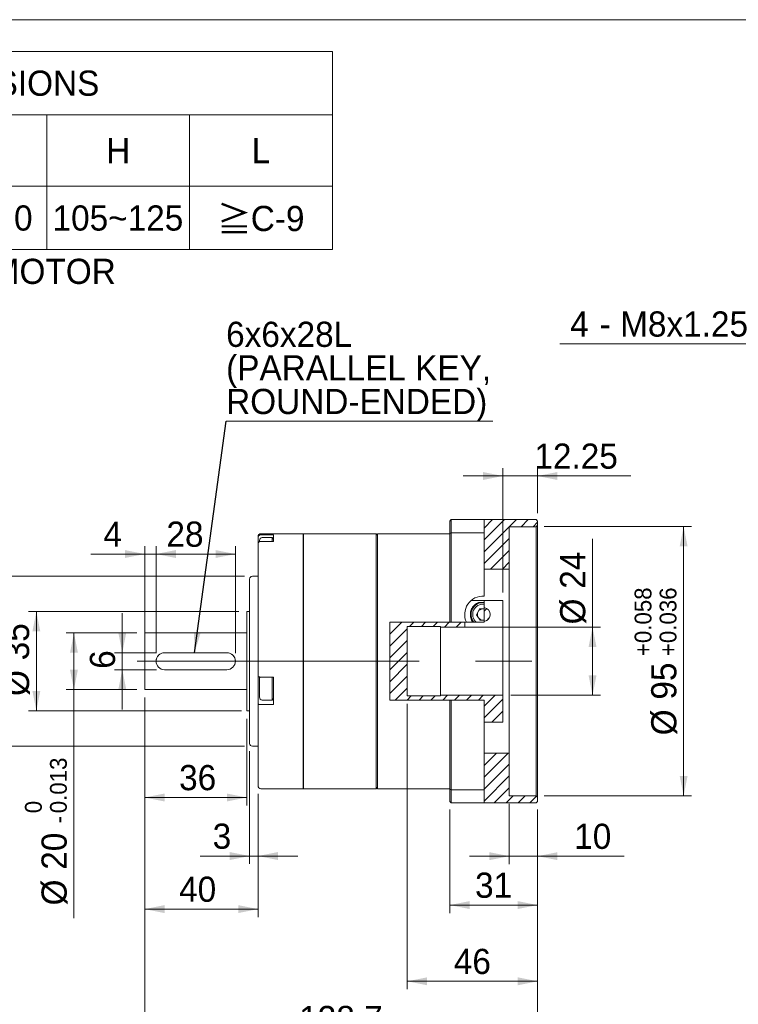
# Model space of a CAD drawing. Header units: millimetres. Extents: x 28 to 804, y 28 to 560.
# Tile 3 of 4: x 296 to 550, y 212 to 560. Entities that reach past the tile are written whole.
import ezdxf

# ---------------------------------------------------------------- set-up
doc = ezdxf.new("R2010")
doc.units = ezdxf.units.MM
doc.header["$LTSCALE"] = 2.8
doc.linetypes.add('CENTERX2', pattern=[20.32, 12.7, -2.54, 2.54, -2.54])
doc.styles.add('SLDTEXTSTYLE0', font='ARIAL.TTF', dxfattribs={"width": 0.948})
doc.styles.add('SLDTEXTSTYLE4', font='ARIAL.TTF', dxfattribs={"width": 0.948, "bigfont": 'bigfont'})
doc.styles.add('SLDTEXTSTYLE5', font='MINGLIU.TTC', dxfattribs={"bigfont": 'bigfont'})
doc.styles.get("Standard").update_dxf_attribs({"font": 'ARIAL.TTF'})
doc.dimstyles.new('SLDDIMSTYLE1', dxfattribs={"dimtxt": 8.629551, "dimasz": 7, "dimexe": 0, "dimexo": 0.0625, "dimgap": 2.157388, "dimtad": 1, "dimdec": 4, "dimrnd": 1e-09, "dimzin": 12, "dimdsep": 46, "dimtxsty": 'SLDTEXTSTYLE0', "dimsah": 1, "dimcen": 0.09, "dimadec": 0, "dimazin": 0, "dimtfac": 1, "dimtdec": 4, "dimtofl": 0, "dimtmove": 0, "dimatfit": 3, "dimfxl": 0, "dimtolj": 1, "dimtzin": 12, "dimarcsym": 0})
doc.dimstyles.new('SLDDIMSTYLE3', dxfattribs={"dimtxt": 8.629551, "dimasz": 7, "dimexe": 0, "dimexo": 0.0625, "dimgap": 2.157388, "dimtad": 0, "dimtih": 1, "dimtoh": 1, "dimdec": 0, "dimrnd": 1e-09, "dimzin": 12, "dimdsep": 46, "dimtxsty": 'SLDTEXTSTYLE0', "dimsah": 1, "dimcen": 0.09, "dimadec": 0, "dimazin": 0, "dimtfac": 1, "dimtdec": 4, "dimtofl": 0, "dimtmove": 0, "dimatfit": 3, "dimfxl": 0, "dimtolj": 1, "dimtzin": 12, "dimarcsym": 0})
doc.dimstyles.new('SLDDIMSTYLE4', dxfattribs={"dimtxt": 8.629551, "dimasz": 7, "dimexe": 0, "dimexo": 0.0625, "dimgap": 2.157388, "dimtad": 1, "dimdec": 4, "dimrnd": 1e-09, "dimzin": 12, "dimdsep": 46, "dimtxsty": 'SLDTEXTSTYLE0', "dimsah": 1, "dimcen": 0.09, "dimadec": 0, "dimazin": 0, "dimtol": 1, "dimtp": 0.058, "dimtm": -0.036, "dimtfac": 1, "dimtdec": 3, "dimtofl": 0, "dimtmove": 0, "dimatfit": 3, "dimfxl": 0, "dimtolj": 1, "dimarcsym": 0})
doc.dimstyles.new('SLDDIMSTYLE5', dxfattribs={"dimtxt": 8.629551, "dimasz": 7, "dimexe": 0, "dimexo": 0.0625, "dimgap": 2.157388, "dimtad": 1, "dimdec": 4, "dimrnd": 1e-09, "dimzin": 12, "dimdsep": 46, "dimtxsty": 'SLDTEXTSTYLE0', "dimsah": 1, "dimcen": 0.09, "dimadec": 0, "dimazin": 0, "dimtol": 1, "dimtm": 0.013, "dimtfac": 1, "dimtdec": 3, "dimtofl": 0, "dimtmove": 0, "dimatfit": 3, "dimfxl": 0, "dimtolj": 1, "dimarcsym": 0})
doc.dimstyles.new('SLDDIMSTYLE6', dxfattribs={"dimtxt": 8.629551, "dimasz": 7, "dimexe": 0, "dimexo": 0.0625, "dimgap": 2.157388, "dimtad": 1, "dimdec": 3, "dimrnd": 1e-09, "dimzin": 12, "dimdsep": 46, "dimtxsty": 'SLDTEXTSTYLE0', "dimsah": 1, "dimcen": 0.09, "dimadec": 0, "dimazin": 0, "dimtol": 1, "dimtp": -0.01, "dimtm": 0.029, "dimtfac": 1, "dimtdec": 3, "dimtofl": 0, "dimtmove": 0, "dimatfit": 3, "dimfxl": 0, "dimtolj": 1, "dimtzin": 0, "dimarcsym": 0})
doc.dimstyles.new('SLDDIMSTYLE7', dxfattribs={"dimtxt": 8.629551, "dimasz": 7, "dimexe": 0, "dimexo": 0.0625, "dimgap": 2.157388, "dimtad": 1, "dimdec": 4, "dimrnd": 1e-09, "dimzin": 12, "dimdsep": 46, "dimtxsty": 'SLDTEXTSTYLE0', "dimsah": 1, "dimcen": 0.09, "dimadec": 0, "dimazin": 0, "dimtfac": 1, "dimtdec": 4, "dimtofl": 0, "dimtmove": 0, "dimatfit": 3, "dimfxl": 0, "dimtolj": 1, "dimtzin": 12, "dimarcsym": 0})
doc.dimstyles.new('SLDDIMSTYLE8', dxfattribs={"dimtxt": 0, "dimasz": 7, "dimexe": 0, "dimexo": 0.0625, "dimgap": 0, "dimtad": 0, "dimtih": 1, "dimtoh": 1, "dimdec": 0, "dimrnd": 1e-09, "dimzin": 0, "dimdsep": 46, "dimtxsty": 'Standard', "dimsah": 1, "dimcen": 0.09, "dimadec": 0, "dimazin": 0, "dimtfac": 7, "dimtdec": 0, "dimtofl": 0, "dimtmove": 0, "dimatfit": 3, "dimfxl": 0, "dimtolj": 1, "dimtzin": 0, "dimarcsym": 0})

# ---------------------------------------------------------------- blocks, each defined once
blk = doc.blocks.new('SW_NOTE_1')
at = {"color": 0, "linetype": 'Continuous', "lineweight": 0, "char_height": 8.89, "attachment_point": 1}
for s, insert, style in [('\\M+181A6BUSHING WILL BE SUPPLIED WHEN THE MOTOR', (0, 11.46), 'SLDTEXTSTYLE4'), ('    SHAFT DIAMETER IS SMALLER THAN 24', (0, -0.39), 'SLDTEXTSTYLE0')]:
    blk.add_mtext(s, dxfattribs=dict(at, insert=insert, style=style))
blk = doc.blocks.new('SW_TABLEANNOTATION_0')
at = {"color": 0, "linetype": 'Continuous', "lineweight": 0}
for p, q in [((0, 0), (0, -70)), ((364, 0), (0, 0)), ((364, -70), (364, 0)), ((0, -22.4), (364, -22.4)), ((56, -22.4), (56, -70)), ((95.2, -22.4), (95.2, -70)), ((134.4, -22.4), (134.4, -70)), ((168, -22.4), (168, -70)), ((207.2, -22.4), (207.2, -70)), ((263.2, -22.4), (263.2, -70)), ((313.6, -22.4), (313.6, -70)), ((0, -47.6), (364, -47.6)), ((0, -70), (364, -70))]:
    blk.add_line(p, q, dxfattribs=at)
at = {"color": 0, "linetype": 'Continuous', "lineweight": 0, "char_height": 8.89, "attachment_point": 1}
for s, insert, style in [('COMPATIBLE MOTOR DIMENSIONS', (80.92, -6.78), 'SLDTEXTSTYLE0'), ('A', (24.05, -30.58), 'SLDTEXTSTYLE0'), ('B', (71.65, -30.58), 'SLDTEXTSTYLE0'), ('C', (110.52, -30.58), 'SLDTEXTSTYLE0'), ('D', (146.92, -30.58), 'SLDTEXTSTYLE0'), ('E', (183.65, -30.58), 'SLDTEXTSTYLE0'), ('F', (231.58, -30.58), 'SLDTEXTSTYLE0'), ('H', (284.12, -30.58), 'SLDTEXTSTYLE0'), ('L', (335.51, -30.58), 'SLDTEXTSTYLE0'), ('\\M+1818524', (15.49, -54.38), 'SLDTEXTSTYLE4'), ('95', (69.01, -54.38), 'SLDTEXTSTYLE0'), ('\\M+1818545', (102.29, -54.38), 'SLDTEXTSTYLE4'), ('\\M+181859', (141.98, -54.38), 'SLDTEXTSTYLE4'), ('115', (177.72, -54.38), 'SLDTEXTSTYLE0'), ('8.1~10.0', (211.99, -54.38), 'SLDTEXTSTYLE0'), ('105~125', (265.19, -54.38), 'SLDTEXTSTYLE0'), ('\\M+18186', (323.32, -54.74), 'SLDTEXTSTYLE5'), ('C-9', (335.18, -54.55), 'SLDTEXTSTYLE0')]:
    blk.add_mtext(s, dxfattribs=dict(at, insert=insert, style=style))
blk = doc.blocks.new('*D15')
at = {"color": 7, "linetype": 'Continuous', "lineweight": 0}
for p, q in [((481.31, 381.02), (533.37, 381.02)), ((530.57, 381.02), (530.57, 286.02)), ((481.31, 286.02), (533.37, 286.02))]:
    blk.add_line(p, q, dxfattribs=at)
for points in [[(530.57, 381.02), (529.17, 374.02), (531.97, 374.02)], [(530.57, 286.02), (531.97, 293.02), (529.17, 293.02)]]:
    blk.add_solid(points, dxfattribs=at)
at = {"color": 7, "linetype": 'Continuous', "lineweight": 0, "attachment_point": 1, "rotation": 90, "style": 'SLDTEXTSTYLE0'}
for s, insert, char_height in [('0.058', (513.27, 339.92), 5.927), ('0.036', (522.1, 339.92), 5.927), ('+', (513.27, 335.31), 5.93), ('+', (522.1, 335.31), 5.93), ('95', (519.11, 319.95), 8.89), ('%%c', (519.11, 307.36), 8.89)]:
    blk.add_mtext(s, dxfattribs=dict(at, insert=insert, char_height=char_height))
blk = doc.blocks.new('*D16')
at = {"color": 7, "linetype": 'Continuous', "lineweight": 0}
for p, q in [((498.41, 345.52), (498.41, 376.7)), ((456.06, 345.52), (501.21, 345.52)), ((498.41, 321.52), (498.41, 345.52)), ((469.56, 321.52), (501.21, 321.52))]:
    blk.add_line(p, q, dxfattribs=at)
for points in [[(498.41, 345.52), (497.01, 338.52), (499.81, 338.52)], [(498.41, 321.52), (499.81, 328.52), (497.01, 328.52)]]:
    blk.add_solid(points, dxfattribs=at)
at = {"color": 7, "linetype": 'Continuous', "lineweight": 0, "char_height": 8.89, "attachment_point": 1, "rotation": 90, "style": 'SLDTEXTSTYLE0'}
for s, insert in [('24', (486.95, 359.09)), ('%%c', (486.95, 346.5))]:
    blk.add_mtext(s, dxfattribs=dict(at, insert=insert))
blk = doc.blocks.new('*D17')
at = {"color": 7, "linetype": 'Continuous', "lineweight": 0}
for p, q in [((337.51, 343.52), (312.51, 343.52)), ((315.31, 343.52), (315.31, 323.52)), ((337.51, 323.52), (312.51, 323.52)), ((315.31, 323.52), (315.31, 242.85))]:
    blk.add_line(p, q, dxfattribs=at)
for points in [[(315.31, 343.52), (313.91, 336.52), (316.71, 336.52)], [(315.31, 323.52), (316.71, 330.52), (313.91, 330.52)]]:
    blk.add_solid(points, dxfattribs=at)
at = {"color": 7, "linetype": 'Continuous', "lineweight": 0, "attachment_point": 1, "rotation": 90, "style": 'SLDTEXTSTYLE0'}
for s, insert, char_height in [('0.013', (306.85, 279.85), 5.927), ('0', (298.01, 279.85), 5.93), ('-', (306.85, 276.24), 5.93), ('20', (303.85, 259.89), 8.89), ('%%c', (303.85, 247.3), 8.89)]:
    blk.add_mtext(s, dxfattribs=dict(at, insert=insert, char_height=char_height))
blk = doc.blocks.new('*D18')
at = {"color": 7, "linetype": 'Continuous', "lineweight": 0}
for p, q in [((373.51, 351.02), (299.24, 351.02)), ((302.04, 351.02), (302.04, 316.02)), ((374.51, 316.02), (299.24, 316.02))]:
    blk.add_line(p, q, dxfattribs=at)
for points in [[(302.04, 351.02), (300.64, 344.02), (303.44, 344.02)], [(302.04, 316.02), (303.44, 323.02), (300.64, 323.02)]]:
    blk.add_solid(points, dxfattribs=at)
at = {"color": 7, "linetype": 'Continuous', "lineweight": 0, "char_height": 8.89, "attachment_point": 1, "rotation": 90, "style": 'SLDTEXTSTYLE0'}
for s, insert in [('35', (290.58, 333.83)), ('%%c', (290.58, 321.24))]:
    blk.add_mtext(s, dxfattribs=dict(at, insert=insert))
blk = doc.blocks.new('*D19')
at = {"color": 7, "linetype": 'Continuous', "lineweight": 0}
for p, q in [((375.51, 363.52), (282.13, 363.52)), ((284.93, 363.52), (284.93, 303.52)), ((375.51, 303.52), (282.13, 303.52))]:
    blk.add_line(p, q, dxfattribs=at)
for points in [[(284.93, 363.52), (283.53, 356.52), (286.33, 356.52)], [(284.93, 303.52), (286.33, 310.52), (283.53, 310.52)]]:
    blk.add_solid(points, dxfattribs=at)
at = {"color": 7, "linetype": 'Continuous', "lineweight": 0, "attachment_point": 1, "rotation": 90, "style": 'SLDTEXTSTYLE0'}
for s, insert, char_height in [('0.010', (267.63, 340.52), 5.927), ('0.029', (276.46, 340.52), 5.927), ('-', (267.63, 336.9), 5.93), ('-', (276.46, 336.9), 5.93), ('60', (273.47, 320.56), 8.89), ('%%c', (273.47, 307.97), 8.89)]:
    blk.add_mtext(s, dxfattribs=dict(at, insert=insert, char_height=char_height))
blk = doc.blocks.new('*D20')
at = {"color": 7, "linetype": 'Continuous', "lineweight": 0}
for p, q in [((340.31, 320.72), (340.31, 243.21)), ((380.31, 286.72), (380.31, 243.21)), ((380.31, 246.01), (340.31, 246.01))]:
    blk.add_line(p, q, dxfattribs=at)
for points in [[(340.31, 246.01), (347.31, 244.61), (347.31, 247.41)], [(380.31, 246.01), (373.31, 247.41), (373.31, 244.61)]]:
    blk.add_solid(points, dxfattribs=at)
at = {"color": 7, "linetype": 'Continuous', "lineweight": 0, "insert": (352.44, 257.47), "char_height": 8.89, "attachment_point": 1, "style": 'SLDTEXTSTYLE0'}
blk.add_mtext('40', dxfattribs=at)
blk = doc.blocks.new('*D21')
at = {"color": 7, "linetype": 'Continuous', "lineweight": 0}
for p, q in [((377.31, 301.72), (377.31, 261.94)), ((380.31, 286.72), (380.31, 261.94)), ((377.31, 264.74), (359.83, 264.74)), ((380.31, 264.74), (377.31, 264.74)), ((380.31, 264.74), (394.31, 264.74))]:
    blk.add_line(p, q, dxfattribs=at)
for points in [[(377.31, 264.74), (370.31, 266.14), (370.31, 263.34)], [(380.31, 264.74), (387.31, 263.34), (387.31, 266.14)]]:
    blk.add_solid(points, dxfattribs=at)
at = {"color": 7, "linetype": 'Continuous', "lineweight": 0, "insert": (364.28, 276.2), "char_height": 8.89, "attachment_point": 1, "style": 'SLDTEXTSTYLE0'}
blk.add_mtext('3', dxfattribs=at)
blk = doc.blocks.new('*D22')
at = {"color": 7, "linetype": 'Continuous', "lineweight": 0}
for p, q in [((340.31, 320.72), (340.31, 282.61)), ((376.31, 313.22), (376.31, 282.61)), ((376.31, 285.41), (340.31, 285.41))]:
    blk.add_line(p, q, dxfattribs=at)
for points in [[(340.31, 285.41), (347.31, 284.01), (347.31, 286.81)], [(376.31, 285.41), (369.31, 286.81), (369.31, 284.01)]]:
    blk.add_solid(points, dxfattribs=at)
at = {"color": 7, "linetype": 'Continuous', "lineweight": 0, "insert": (352.44, 296.87), "char_height": 8.89, "attachment_point": 1, "style": 'SLDTEXTSTYLE0'}
blk.add_mtext('36', dxfattribs=at)
blk = doc.blocks.new('*D23')
at = {"color": 7, "linetype": 'Continuous', "lineweight": 0}
for p, q in [((344.31, 336.32), (344.31, 374.16)), ((372.31, 336.32), (372.31, 374.16)), ((372.31, 371.36), (344.31, 371.36))]:
    blk.add_line(p, q, dxfattribs=at)
for points in [[(344.31, 371.36), (351.31, 369.96), (351.31, 372.76)], [(372.31, 371.36), (365.31, 372.76), (365.31, 369.96)]]:
    blk.add_solid(points, dxfattribs=at)
at = {"color": 7, "linetype": 'Continuous', "lineweight": 0, "insert": (347.96, 382.82), "char_height": 8.89, "attachment_point": 1, "style": 'SLDTEXTSTYLE0'}
blk.add_mtext('28', dxfattribs=at)
blk = doc.blocks.new('*D24')
at = {"color": 7, "linetype": 'Continuous', "lineweight": 0}
for p, q in [((340.31, 336.32), (340.32, 374.16)), ((344.31, 336.32), (344.32, 374.16)), ((340.32, 371.36), (321.28, 371.36)), ((344.32, 371.36), (340.32, 371.36)), ((344.32, 371.36), (358.32, 371.36))]:
    blk.add_line(p, q, dxfattribs=at)
for points in [[(340.32, 371.36), (333.32, 372.76), (333.32, 369.96)], [(344.32, 371.36), (351.32, 369.96), (351.32, 372.76)]]:
    blk.add_solid(points, dxfattribs=at)
at = {"color": 7, "linetype": 'Continuous', "lineweight": 0, "insert": (325.72, 382.82), "char_height": 8.89, "attachment_point": 1, "rotation": 359.997, "style": 'SLDTEXTSTYLE0'}
blk.add_mtext('4', dxfattribs=at)
blk = doc.blocks.new('*D25')
at = {"color": 7, "linetype": 'Continuous', "lineweight": 0}
for p, q in [((332.38, 336.52), (332.38, 350.52)), ((344.51, 336.52), (329.58, 336.52)), ((332.38, 336.52), (332.38, 330.52)), ((344.51, 330.52), (329.58, 330.52)), ((332.38, 330.52), (332.38, 316.52))]:
    blk.add_line(p, q, dxfattribs=at)
for points in [[(332.38, 336.52), (333.78, 343.52), (330.98, 343.52)], [(332.38, 330.52), (330.98, 323.52), (333.78, 323.52)]]:
    blk.add_solid(points, dxfattribs=at)
at = {"color": 7, "linetype": 'Continuous', "lineweight": 0, "insert": (320.92, 330.83), "char_height": 8.89, "attachment_point": 1, "rotation": 90, "style": 'SLDTEXTSTYLE0'}
blk.add_mtext('6', dxfattribs=at)
blk = doc.blocks.new('*D26')
at = {"color": 7, "linetype": 'Continuous', "lineweight": 0}
for p, q in [((469.01, 283.22), (469.01, 261.89)), ((479.01, 281.22), (479.01, 261.89)), ((469.01, 264.69), (455.01, 264.69)), ((479.01, 264.69), (469.01, 264.69)), ((479.01, 264.69), (509.55, 264.69))]:
    blk.add_line(p, q, dxfattribs=at)
for points in [[(469.01, 264.69), (462.01, 266.09), (462.01, 263.29)], [(479.01, 264.69), (486.01, 263.29), (486.01, 266.09)]]:
    blk.add_solid(points, dxfattribs=at)
at = {"color": 7, "linetype": 'Continuous', "lineweight": 0, "insert": (491.94, 276.15), "char_height": 8.89, "attachment_point": 1, "style": 'SLDTEXTSTYLE0'}
blk.add_mtext('10', dxfattribs=at)
blk = doc.blocks.new('*D27')
at = {"color": 7, "linetype": 'Continuous', "lineweight": 0}
for p, q in [((433.01, 318.47), (433.01, 217.72)), ((479.01, 281.22), (479.01, 217.72)), ((479.01, 220.52), (433.01, 220.52))]:
    blk.add_line(p, q, dxfattribs=at)
for points in [[(433.01, 220.52), (440.01, 219.12), (440.01, 221.92)], [(479.01, 220.52), (472.01, 221.92), (472.01, 219.12)]]:
    blk.add_solid(points, dxfattribs=at)
at = {"color": 7, "linetype": 'Continuous', "lineweight": 0, "insert": (449.43, 231.98), "char_height": 8.89, "attachment_point": 1, "style": 'SLDTEXTSTYLE0'}
blk.add_mtext('46', dxfattribs=at)
blk = doc.blocks.new('*D28')
at = {"color": 7, "linetype": 'Continuous', "lineweight": 0}
for p, q in [((340.31, 320.72), (340.31, 197.56)), ((479.01, 281.22), (479.01, 197.56)), ((479.01, 200.36), (340.31, 200.36))]:
    blk.add_line(p, q, dxfattribs=at)
for points in [[(340.31, 200.36), (347.31, 198.96), (347.31, 201.76)], [(479.01, 200.36), (472.01, 201.76), (472.01, 198.96)]]:
    blk.add_solid(points, dxfattribs=at)
at = {"color": 7, "linetype": 'Continuous', "lineweight": 0, "insert": (394.85, 211.82), "char_height": 8.89, "attachment_point": 1, "style": 'SLDTEXTSTYLE0'}
blk.add_mtext('138.7', dxfattribs=at)
blk = doc.blocks.new('*D29')
at = {"color": 7, "linetype": 'Continuous', "lineweight": 0}
for p, q in [((466.76, 357.8), (466.76, 401.71)), ((479.01, 385.82), (479.01, 401.71)), ((466.76, 398.91), (452.76, 398.91)), ((479.01, 398.91), (466.76, 398.91)), ((479.01, 398.91), (511.96, 398.91))]:
    blk.add_line(p, q, dxfattribs=at)
for points in [[(466.76, 398.91), (459.76, 400.31), (459.76, 397.51)], [(479.01, 398.91), (486.01, 397.51), (486.01, 400.31)]]:
    blk.add_solid(points, dxfattribs=at)
at = {"color": 7, "linetype": 'Continuous', "lineweight": 0, "insert": (477.88, 410.37), "char_height": 8.89, "attachment_point": 1, "style": 'SLDTEXTSTYLE0'}
blk.add_mtext('12.25', dxfattribs=at)
blk = doc.blocks.new('*D30')
at = {"color": 7, "linetype": 'Continuous', "lineweight": 0}
for p, q in [((448.01, 281.22), (448.01, 244.63)), ((479.01, 281.22), (479.01, 244.63)), ((448.01, 247.43), (479.01, 247.43))]:
    blk.add_line(p, q, dxfattribs=at)
for points in [[(448.01, 247.43), (455.01, 246.03), (455.01, 248.83)], [(479.01, 247.43), (472.01, 248.83), (472.01, 246.03)]]:
    blk.add_solid(points, dxfattribs=at)
at = {"color": 7, "linetype": 'Continuous', "lineweight": 0, "insert": (456.93, 258.89), "char_height": 8.89, "attachment_point": 1, "style": 'SLDTEXTSTYLE0'}
blk.add_mtext('31', dxfattribs=at)
blk = doc.blocks.new('SW_NOTE_3')
at = {"color": 0, "linetype": 'Continuous', "lineweight": 0}
for p, q in [((0, 0), (94.17, 0)), ((94.17, 0), (0, 0)), ((0, 0), (94.17, 0)), ((94.17, 0), (0, 0)), ((0, 0), (94.17, 0)), ((94.17, 0), (0, 0))]:
    blk.add_line(p, q, dxfattribs=at)
at = {"color": 0, "linetype": 'Continuous', "lineweight": 0, "char_height": 8.89, "attachment_point": 1, "style": 'SLDTEXTSTYLE0'}
for s, insert in [('6x6x28L', (0, 35.17)), ('(PARALLEL KEY,', (0, 23.32)), ('ROUND-ENDED)', (0, 11.46))]:
    blk.add_mtext(s, dxfattribs=dict(at, insert=insert))
blk = doc.blocks.new('*D36')
at = {"color": 7, "linetype": 'Continuous', "lineweight": 0}
for p, q in [((635.43, 445.55), (486.82, 445.55)), ((651.01, 377.49), (635.43, 445.55))]:
    blk.add_line(p, q, dxfattribs=at)
blk.add_solid([(651.01, 377.49), (650.81, 384.62), (648.08, 384)], dxfattribs=at)
at = {"color": 7, "linetype": 'Continuous', "lineweight": 0, "char_height": 8.89, "attachment_point": 1, "style": 'SLDTEXTSTYLE0'}
for s, insert in [('4', (490.52, 457.01)), ('M8x1.25', (508.16, 457.01)), ('Px', (557.23, 457.01)), ('16', (571.05, 457.01)), ('(DEPTH)', (585.27, 457.01)), (' - ', (497.62, 457.01))]:
    blk.add_mtext(s, dxfattribs=dict(at, insert=insert))

msp = doc.modelspace()

# ---------------------------------------------------------------- hatches: boundary and pattern name
at = {"linetype": 'Continuous', "lineweight": 0}
h = msp.add_hatch(dxfattribs=at)
h.set_pattern_fill('ANSI31', scale=0.93333, style=0)
h.paths.add_polyline_path([(469.013733, 366.015659), (469.013733, 381.015659), (478.513733, 381.015659), (479.013733, 381.515659), (479.013733, 383.015659), (478.513733, 383.515659), (460.165648, 383.515659), (460.165648, 366.015659)], flags=0)
h = msp.add_hatch(dxfattribs=at)
h.set_pattern_fill('ANSI31', scale=0.93333, style=0)
edge = h.paths.add_edge_path(flags=0)
edge.add_arc((459.763733, 350.015659), 2.5, 279.25137302, 440.74862698)
edge.add_line((460.165648, 352.48314), (460.165648, 347.548178))
h = msp.add_hatch(dxfattribs=at)
h.set_pattern_fill('ANSI31', scale=0.93333, style=0)
h.paths.add_polyline_path([(466.763733, 312.015659), (466.763733, 321.515659), (444.763733, 321.515659), (444.763733, 321.265659), (433.013733, 321.265659), (433.013733, 345.765659), (444.763733, 345.765659), (444.763733, 345.515659), (453.263733, 345.515659), (453.263733, 347.259287), (426.852739, 347.259287), (426.852739, 319.805433), (460.165648, 319.805433), (460.165648, 312.015659)], flags=0)
h = msp.add_hatch(dxfattribs=at)
h.set_pattern_fill('ANSI31', scale=0.93333, style=0)
h.paths.add_polyline_path([(460.165648, 301.015659), (460.165648, 283.515659), (478.513733, 283.515659), (479.013733, 284.015659), (479.013733, 285.515659), (478.513733, 286.015659), (469.013733, 286.015659), (469.013733, 301.015659)], flags=0)

# ---------------------------------------------------------------- linework, layer by layer
at = {"color": 7, "linetype": 'Continuous', "lineweight": 0}
msp.add_line((28, 560), (803.6, 560), dxfattribs=at)
at = {"color": 7, "linetype": 'Continuous', "lineweight": 15}
for p, q in [((448.013733, 378.668178), (448.013733, 383.015659)), ((448.513732, 383.51566), (448.513732, 378.86155)), ((460.165649, 383.51566), (448.513732, 383.51566)), ((460.165649, 383.51566), (460.165649, 378.86155)), ((478.513733, 383.51566), (460.165649, 383.51566)), ((478.513733, 383.51566), (479.013733, 383.015659)), ((479.013733, 381.515659), (479.013733, 383.015659)), ((478.513733, 381.015658), (469.013733, 381.015658)), ((469.013733, 381.015658), (469.013733, 366.015658)), ((479.013733, 381.515659), (478.513733, 381.015658)), ((478.513733, 286.01566), (478.513733, 381.015658)), ((479.013733, 381.515659), (479.013733, 285.515659)), ((380.313731, 377.189863), (380.313731, 377.515659)), ((380.313731, 377.189863), (380.313731, 374.85512)), ((380.813732, 375.714168), (380.813732, 376.145642)), ((396.213732, 378.515661), (381.313733, 378.515661)), ((385.813735, 378.168423), (381.313733, 378.168423)), ((381.313733, 375.833683), (385.813735, 375.833683)), ((385.313734, 377.145641), (381.813734, 377.145641)), ((385.813735, 376.64564), (385.313734, 377.145641)), ((385.313734, 375.833683), (385.313734, 377.145641)), ((385.813735, 375.833683), (385.813735, 378.168423)), ((396.313734, 378.515661), (396.213732, 378.415659)), ((396.213732, 288.515657), (396.213732, 378.515661)), ((422.013733, 378.515661), (396.313734, 378.515661)), ((396.313734, 288.515657), (396.313734, 378.515661)), ((422.513734, 378.01566), (422.013733, 378.515661)), ((422.013733, 288.515657), (422.013733, 378.515661)), ((448.013733, 378.515661), (422.513734, 378.515661)), ((422.513734, 288.515657), (422.513734, 378.515661)), ((448.013733, 347.259288), (448.013733, 378.668178)), ((448.513732, 378.86155), (460.165649, 378.86155)), ((448.513732, 378.86155), (448.513732, 347.259288)), ((460.165649, 378.86155), (460.165649, 356.503222)), ((380.313731, 328.171147), (380.313731, 374.85512)), ((469.013733, 366.015658), (460.165649, 366.015658)), ((469.013733, 366.015658), (469.013733, 301.01566)), ((377.313732, 304.51566), (377.313732, 362.515658)), ((380.313731, 363.515658), (378.313734, 363.515658)), ((455.594718, 355.002573), (460.165649, 355.002573)), ((466.763733, 355.002573), (460.165649, 355.002573)), ((460.165649, 355.002573), (460.165649, 354.300268)), ((466.763733, 345.492198), (466.763733, 355.002573)), ((458.543937, 351.976635), (457.455578, 349.939773)), ((460.165649, 354.300268), (458.38819, 354.300268)), ((460.165649, 352.029953), (458.543937, 351.976635)), ((460.165649, 353.676999), (460.165649, 354.246613)), ((460.165649, 352.029953), (460.165649, 353.676999)), ((460.165649, 352.029953), (460.165649, 351.974858)), ((377.313732, 351.015659), (376.31373, 351.015659)), ((376.31373, 316.015659), (376.31373, 351.015659)), ((457.455578, 349.939773), (458.675374, 347.978796)), ((458.675374, 347.978796), (460.165649, 348.027793)), ((460.165649, 348.056459), (460.165649, 348.027793)), ((460.165649, 347.259288), (460.165649, 348.027793)), ((448.013733, 347.259288), (426.85274, 347.259288)), ((426.85274, 347.259288), (426.85274, 319.805433)), ((444.763734, 345.765659), (433.013733, 345.765659)), ((433.013733, 345.765659), (433.013733, 321.265659)), ((444.763734, 345.515659), (444.763734, 345.765659)), ((453.263733, 345.515659), (444.763734, 345.515659)), ((444.763734, 345.515659), (444.763734, 321.515659)), ((448.513732, 347.259288), (448.013733, 347.259288)), ((453.877102, 347.259288), (448.513732, 347.259288)), ((453.263733, 345.515659), (453.263733, 347.259288)), ((453.263733, 345.515659), (453.263733, 345.492198)), ((453.263733, 345.492198), (466.763733, 345.492198)), ((456.20671, 347.259288), (453.877102, 347.259288)), ((456.20671, 347.259288), (456.429728, 347.259288)), ((456.52878, 347.259288), (457.320505, 347.259288)), ((457.320505, 347.259288), (460.165649, 347.259288)), ((466.763733, 345.492198), (466.763733, 321.515659)), ((376.31373, 343.515659), (340.313739, 343.515659)), ((340.313739, 323.515659), (340.313739, 343.515659)), ((347.313739, 336.515375), (369.313731, 336.515375)), ((347.313739, 336.515287), (369.313731, 336.515287)), ((344.313732, 333.515465), (344.319216, 333.696691)), ((344.313732, 333.515361), (344.313732, 333.515287)), ((369.313731, 330.515287), (347.313739, 330.515287)), ((372.308686, 333.689393), (372.31373, 333.515465)), ((372.31373, 333.515287), (372.31373, 333.515361)), ((380.313731, 328.171147), (380.313731, 319.256503)), ((380.813732, 320.810121), (380.813732, 327.310122)), ((385.813735, 327.936185), (381.313733, 327.936185)), ((385.313734, 319.928965), (385.313734, 327.936185)), ((385.813735, 327.810122), (385.687671, 327.936185)), ((385.813735, 318.212556), (385.813735, 327.936185)), ((340.313739, 323.515659), (376.31373, 323.515659)), ((381.813734, 319.810121), (385.313734, 319.810121)), ((385.313734, 319.810121), (385.813735, 320.310121)), ((385.313734, 319.810121), (385.313734, 319.928965)), ((426.85274, 319.805433), (448.013733, 319.805433)), ((433.013733, 321.265659), (444.763734, 321.265659)), ((444.763734, 321.265659), (444.763734, 321.515659)), ((444.763734, 321.515659), (466.763733, 321.515659)), ((448.013733, 288.36314), (448.013733, 319.805433)), ((448.013733, 319.805433), (448.513732, 319.805433)), ((448.513732, 319.805433), (448.513732, 288.169768)), ((448.513732, 319.805433), (460.165649, 319.805433)), ((460.165649, 319.805433), (460.165649, 288.169768)), ((466.763733, 312.015658), (466.763733, 321.515659)), ((380.313731, 319.256503), (380.313731, 318.447518)), ((380.313731, 289.515659), (380.313731, 318.447518)), ((381.313733, 318.212556), (385.813735, 318.212556)), ((376.31373, 316.015659), (377.313732, 316.015659)), ((466.763733, 312.015658), (460.165649, 312.015658)), ((378.313734, 303.51566), (380.313731, 303.51566)), ((460.165649, 301.01566), (469.013733, 301.01566)), ((469.013733, 301.01566), (469.013733, 286.01566)), ((381.313733, 288.515657), (396.213732, 288.515657)), ((396.213732, 288.615659), (396.313734, 288.515657)), ((396.313734, 288.515657), (422.013733, 288.515657)), ((422.013733, 288.515657), (422.513734, 289.015658)), ((422.513734, 288.515657), (448.013733, 288.515657)), ((448.013733, 284.015659), (448.013733, 288.36314)), ((460.165649, 288.169768), (448.513732, 288.169768)), ((448.513732, 288.169768), (448.513732, 283.515658)), ((460.165649, 288.169768), (460.165649, 283.515658)), ((469.013733, 286.01566), (478.513733, 286.01566)), ((478.513733, 286.01566), (479.013733, 285.515659)), ((479.013733, 284.015659), (479.013733, 285.515659)), ((448.513732, 283.515658), (460.165649, 283.515658)), ((460.165649, 283.515658), (478.513733, 283.515658)), ((479.013733, 284.015659), (478.513733, 283.515658))]:
    msp.add_line(p, q, dxfattribs=at)
at = {"color": 7, "linetype": 'CENTERX2', "lineweight": 0, "ltscale": 2.8}
msp.add_line((337.623119, 333.515659), (482.132527, 333.515659), dxfattribs=at)
at = {"color": 7, "linetype": 'Continuous', "lineweight": 15}
for centre, radius, start, end in [((381.313733, 377.515659), 1, 90, 180), ((381.813733, 376.145641), 1, 90, 180), ((378.313733, 362.515659), 1, 90, 180), ((459.763733, 350.015659), 6.5, 86.45495943, 205.09099927), ((459.763733, 350.015659), 4.25, 84.573523, 220.43296994), ((459.763733, 350.015659), 3.683333, 83.73556327, 228.44645611), ((459.763733, 350.015659), 2, 91.88306402, 151.88306402), ((459.763733, 350.015659), 2, 78.40702749, 91.88306402), ((459.763733, 350.015659), 2.5, 279.25137302, 80.74862698), ((459.763733, 350.015659), 2, 151.88306402, 211.88306402), ((459.763733, 350.015659), 2, 211.88306402, 271.88306402), ((459.763733, 350.015659), 2, 271.88306402, 281.59297251), ((347.313733, 333.515287), 3, 90, 270), ((369.313733, 333.515287), 3, 270, 90), ((381.813733, 327.310122), 1, 140.15875571, 180), ((381.813733, 320.810122), 1, 180, 270), ((378.313733, 304.515659), 1, 180, 270), ((381.313733, 289.515659), 1, 180, 270)]:
    msp.add_arc(centre, radius, start, end, dxfattribs=at)
for points in [[(448.513733, 383.515659), (448.347041, 383.348968), (448.180375, 383.182301), (448.013733, 383.015659)], [(448.513733, 378.861552), (448.347041, 378.797222), (448.180375, 378.732765), (448.013733, 378.668178)], [(448.013733, 288.36314), (448.180375, 288.298553), (448.347041, 288.234096), (448.513733, 288.169766)], [(448.513733, 283.515659), (448.347041, 283.68235), (448.180375, 283.849017), (448.013733, 284.015659)]]:
    msp.add_open_spline(points, degree=3, dxfattribs=at)
for points, knots in [([(381.313733, 378.168423), (381.201896, 378.157715), (380.978168, 378.136294), (380.679727, 377.969307), (380.453495, 377.723169), (380.331519, 377.447683), (380.318851, 377.264069), (380.313731, 377.189863)], [0, 0, 0, 0, 0.2128850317, 0.4258758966, 0.6394507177, 0.8542884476, 1, 1, 1, 1]), ([(380.313731, 374.85512), (380.314989, 374.891198), (380.320092, 375.037508), (380.396527, 375.289261), (380.59574, 375.563511), (380.877089, 375.75577), (381.132125, 375.827938), (381.278892, 375.832581), (381.313733, 375.833683)], [0, 0, 0, 0, 0.0709360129, 0.2876711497, 0.5040741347, 0.7193973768, 0.933389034, 1, 1, 1, 1]), ([(458.38819, 354.300268), (458.067153, 354.173457), (457.42387, 353.919356), (456.61528, 353.281173), (455.825584, 352.350333), (455.370135, 351.206228), (455.235097, 350.113381), (455.30031, 349.249559), (455.533092, 348.415968), (455.84098, 347.764797), (456.112841, 347.389033), (456.20671, 347.259288)], [0, 0, 0, 0, 0.1195554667, 0.2395613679, 0.4215096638, 0.6031451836, 0.7027547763, 0.8022414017, 0.880555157, 0.9587575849, 1, 1, 1, 1]), ([(460.165649, 351.974858), (460.165649, 351.648506), (460.165649, 350.994642), (460.165649, 349.998639), (460.165649, 349.013311), (460.165649, 348.376875), (460.165649, 348.056459)], [0, 0, 0, 0, 0.2530273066, 0.5069540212, 0.7517743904, 1, 1, 1, 1]), ([(344.347647, 333.517828), (344.337726, 333.61171), (344.293768, 334.027662), (344.541151, 334.760004), (345.068219, 335.59166), (345.874443, 336.210691), (346.67464, 336.486553), (347.165401, 336.508685), (347.313739, 336.515375)], [0, 0, 0, 0, 0.0598013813, 0.2649559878, 0.4725679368, 0.6881766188, 0.9057478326, 1, 1, 1, 1]), ([(369.313731, 336.515375), (369.642349, 336.483738), (370.299219, 336.420499), (371.181939, 335.929489), (371.862213, 335.194229), (372.268422, 334.34081), (372.276498, 333.753941), (372.279815, 333.512895)], [0, 0, 0, 0, 0.2080874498, 0.4159422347, 0.6297732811, 0.8479359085, 1, 1, 1, 1]), ([(381.313733, 327.936185), (381.201896, 327.938756), (380.978168, 327.9439), (380.679727, 327.983995), (380.453495, 328.043096), (380.331519, 328.109243), (380.318851, 328.15333), (380.313731, 328.171147)], [0, 0, 0, 0, 0.2128850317, 0.4258758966, 0.6394507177, 0.8542884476, 1, 1, 1, 1]), ([(380.313731, 318.447518), (380.314989, 318.438856), (380.320092, 318.403725), (380.396527, 318.343276), (380.59574, 318.277426), (380.877089, 318.231262), (381.132125, 318.213935), (381.278892, 318.21282), (381.313733, 318.212556)], [0, 0, 0, 0, 0.0709360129, 0.2876711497, 0.5040741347, 0.7193973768, 0.933389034, 1, 1, 1, 1])]:
    msp.add_open_spline(points, degree=3, knots=knots, dxfattribs=at)

# ---------------------------------------------------------------- block references
at = {"color": 7, "linetype": 'Continuous', "lineweight": 0}
for name, p in [('SW_TABLEANNOTATION_0', (42.560878, 548.817053)), ('SW_NOTE_1', (40.6, 464.146667)), ('SW_NOTE_3', (369.036138, 418.208592))]:
    msp.add_blockref(name, p, dxfattribs=at)

# ---------------------------------------------------------------- dimensions: what is measured, and where the dimension line sits
dim = msp.add_diameter_dim_2p(p1=(651.90336, 373.589425), p2=(651.010858, 377.488584), text='<> - M8x1.25Px16(DEPTH)\\P', dimstyle='SLDDIMSTYLE3', override={"dimpost": '<>'}, dxfattribs=at)
dim.commit()
dim.dimension.update_dxf_attribs({"geometry": '*D36', "text_midpoint": (560.073669, 452.17489), "dimtype": 163})
for base, p1, p2, dimstyle, picture, middle in [((466.763733, 398.911028), (479.013733, 383.015659), (466.763733, 355.002574), 'SLDDIMSTYLE7', '*D29', (492.697652, 398.911028)), ((344.313733, 371.364577), (372.313733, 333.515287), (344.313733, 333.515287), 'SLDDIMSTYLE1', '*D23', (354.542936, 371.364577)), ((340.313733, 285.406019), (376.313733, 316.015659), (340.313733, 323.515659), 'SLDDIMSTYLE1', '*D22', (359.023873, 285.406019)), ((340.313733, 200.364404), (479.013733, 284.015659), (340.313733, 323.515659), 'SLDDIMSTYLE1', '*D28', (409.663733, 200.364404)), ((433.013733, 220.515217), (479.013733, 284.015659), (433.013733, 321.265659), 'SLDDIMSTYLE1', '*D27', (456.013733, 220.515217)), ((377.313733, 264.744798), (380.313733, 289.515659), (377.313733, 304.515659), 'SLDDIMSTYLE7', '*D21', (367.56588, 264.744798)), ((469.013733, 264.686923), (479.013733, 284.015659), (469.013733, 286.015659), 'SLDDIMSTYLE7', '*D26', (498.52301, 264.686923))]:
    dim = msp.add_linear_dim(base=base, p1=p1, p2=p2, dimstyle=dimstyle, dxfattribs=at)
    dim.commit()
    dim.dimension.update_dxf_attribs({"geometry": picture, "text_midpoint": middle, "dimtype": 160})
for base, p1, p2, angle, dimstyle, picture, middle in [((340.315745, 371.363976), (344.313733, 333.515287), (340.313733, 333.515659), 359.99695373, 'SLDDIMSTYLE7', '*D24', (329.011852, 371.364577)), ((332.376989, 330.515287), (347.313733, 336.515287), (347.313733, 330.515287), 90, 'SLDDIMSTYLE7', '*D25', (332.376989, 334.120539)), ((340.313733, 246.008135), (380.313733, 289.515659), (340.313733, 323.515659), 0, 'SLDDIMSTYLE1', '*D20', (359.023873, 246.008135)), ((479.013733, 247.426258), (448.013733, 284.015659), (479.013733, 284.015659), 0, 'SLDDIMSTYLE1', '*D30', (463.513733, 247.426258))]:
    dim = msp.add_linear_dim(base=base, p1=p1, p2=p2, angle=angle, dimstyle=dimstyle, dxfattribs=at)
    dim.commit()
    dim.dimension.update_dxf_attribs({"geometry": picture, "text_midpoint": middle, "dimtype": 160})
for base, p1, p2, dimstyle, picture, middle in [((530.569541, 286.015659), (478.513733, 381.015659), (478.513733, 286.015659), 'SLDDIMSTYLE4', '*D15', (530.569541, 333.515659)), ((498.410325, 345.515659), (466.763733, 321.515659), (453.263733, 345.515659), 'SLDDIMSTYLE1', '*D16', (498.410325, 359.373121)), ((284.931238, 303.515659), (378.313733, 363.515659), (378.313733, 303.515659), 'SLDDIMSTYLE6', '*D19', (284.931238, 334.120539)), ((302.041435, 316.015659), (376.313733, 351.015659), (377.313733, 316.015659), 'SLDDIMSTYLE1', '*D18', (302.041435, 334.120539)), ((315.313733, 323.515659), (340.313733, 343.515659), (340.313733, 323.515659), 'SLDDIMSTYLE5', '*D17', (315.313733, 273.452599))]:
    dim = msp.add_linear_dim(base=base, p1=p1, p2=p2, angle=90, text='%%c<>', dimstyle=dimstyle, dxfattribs=at)
    dim.commit()
    dim.dimension.update_dxf_attribs({"geometry": picture, "text_midpoint": middle, "dimtype": 160})

# ---------------------------------------------------------------- leaders
msp.add_leader([(357.882719, 336.515287), (369.036138, 418.208592)], dimstyle='SLDDIMSTYLE8', dxfattribs=at)

doc.saveas('drawing.dxf')
